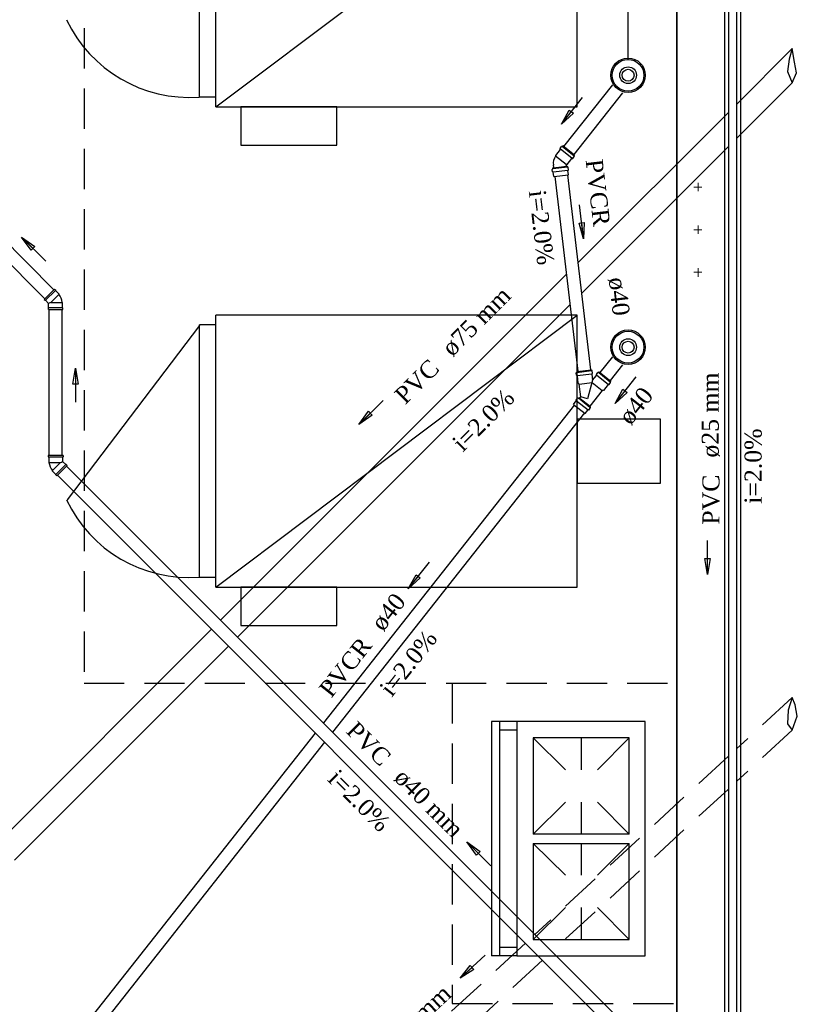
# Model space of a CAD drawing. Header units: millimetres. Extents: x 481 to 729890, y -1 to 83.
# Tile 25 of 60: x 496 to 506, y 63 to 75. Entities that reach past the tile are written whole.
import ezdxf

# ---------------------------------------------------------------- set-up
doc = ezdxf.new("R2010")
doc.units = ezdxf.units.MM
doc.header["$MEASUREMENT"] = 0
doc.linetypes.add('Dashed', pattern=[0.75, 0.5, -0.25])
doc.layers.add('3', color=1, linetype='Continuous')
for name, color, linetype, lineweight in [('Simbolos', 1, 'Continuous', 30), ('SIMBOLOS INT', 8, 'Continuous', 5), ('Simbolos_int', 1, 'Continuous', 30), ('TQ-Sentido tubo', 7, 'Continuous', 20), ('TQ-Seção tubo', 1, 'Continuous', 30), ('TQ-Textos tubo', 7, 'Continuous', 20)]:
    doc.layers.add(name, color=color, linetype=linetype, lineweight=lineweight)
doc.styles.add('TimesNewRoman', font='times.ttf')
doc.dimstyles.get("Standard").update_dxf_attribs({"dimtxt": 0.18, "dimasz": 0.18, "dimexe": 0.18, "dimexo": 0.0625, "dimgap": 0.09, "dimtad": 0, "dimtih": 1, "dimtoh": 1, "dimdec": 4, "dimzin": 0, "dimdsep": 46, "dimtxsty": 'Standard', "dimcen": 0.09, "dimadec": 0, "dimazin": 0, "dimtfac": 1, "dimtdec": 4, "dimtofl": 0, "dimtmove": 0, "dimatfit": 3, "dimfxl": 0, "dimtolj": 1, "dimtzin": 0, "dimarcsym": 0})
doc.dimstyles.new('UM_25.000000', dxfattribs={"dimtxt": 0.18, "dimasz": 0.2, "dimexe": 0.1, "dimexo": 0.2, "dimgap": 0, "dimtad": 1, "dimtih": 1, "dimtoh": 1, "dimdec": 1, "dimlfac": 25, "dimzin": 0, "dimdsep": 46, "dimtxsty": 'Standard', "dimblk": 'CLOSED', "dimblk1": 'CLOSED', "dimblk2": 'CLOSED', "dimcen": 0.09, "dimdle": 0.1, "dimadec": 1, "dimazin": 2, "dimtfac": 1, "dimtdec": 4, "dimtofl": 0, "dimtmove": 0, "dimatfit": 3, "dimldrblk": 'CLOSED', "dimfxl": 0, "dimtolj": 1, "dimarcsym": 0})

# ---------------------------------------------------------------- blocks, each defined once
blk = doc.blocks.new('_OBLIQUE')
at = {"color": 0, "linetype": 'ByBlock', "lineweight": -2}
blk.add_line((-0.5, -0.5), (0.5, 0.5), dxfattribs=at)
blk = doc.blocks.new('*D3')
at = {"color": 0, "linetype": 'Continuous', "lineweight": -2}
for p, q in [((504.474, 78.019), (504.474, 76.403)), ((503.868, 74.835), (503.868, 76.603)), ((504.574, 76.503), (503.768, 76.503))]:
    blk.add_line(p, q, dxfattribs=at)
at = {"layer": 'Defpoints', "color": 0}
for p in [(504.474, 78.219), (503.868, 76.503), (503.868, 74.635)]:
    blk.add_point(p, dxfattribs=at)
at = {"color": 0, "lineweight": -2, "xscale": 0.2, "yscale": 0.2, "zscale": 0.2, "rotation": 180}
blk.add_blockref('_OBLIQUE', (503.868, 76.503), dxfattribs=at)
at = {"color": 0, "lineweight": -2, "xscale": 0.2, "yscale": 0.2, "zscale": 0.2}
blk.add_blockref('_OBLIQUE', (504.474, 76.503), dxfattribs=at)
at = {"color": 7, "insert": (504.171, 76.714), "char_height": 0.2118, "attachment_point": 5, "rotation": 0.0057, "style": 'TimesNewRoman'}
blk.add_mtext('\\A1;15', dxfattribs=at)
blk = doc.blocks.new('*D4')
at = {"color": 0, "linetype": 'Continuous', "lineweight": -2}
for p, q in [((495.745, 73.409), (495.745, 76.603)), ((503.868, 74.835), (503.868, 76.603)), ((503.968, 76.503), (495.645, 76.503))]:
    blk.add_line(p, q, dxfattribs=at)
at = {"layer": 'Defpoints', "color": 0}
for p in [(495.745, 76.503), (503.868, 74.635), (495.745, 73.209)]:
    blk.add_point(p, dxfattribs=at)
at = {"color": 0, "lineweight": -2, "xscale": 0.2, "yscale": 0.2, "zscale": 0.2, "rotation": 180}
blk.add_blockref('_OBLIQUE', (495.745, 76.503), dxfattribs=at)
at = {"color": 0, "lineweight": -2, "xscale": 0.2, "yscale": 0.2, "zscale": 0.2}
blk.add_blockref('_OBLIQUE', (503.868, 76.503), dxfattribs=at)
at = {"color": 7, "insert": (499.806, 76.714), "char_height": 0.2118, "attachment_point": 5, "rotation": 0.0057, "style": 'TimesNewRoman'}
blk.add_mtext('\\A1;203', dxfattribs=at)

msp = doc.modelspace()

# ---------------------------------------------------------------- linework, layer by layer
at = {"color": 7}
for p, q in [((504.4737, 78.2188), (504.4737, 61.3198)), ((504.4737, 61.9168), (504.4737, 78.2188)), ((505.0647, 78.2188), (505.0647, 61.9168)), ((505.0647, 78.2188), (505.0647, 61.3588)), ((505.2627, 78.0238), (505.2627, 61.5028)), ((502.1697, 66.5998), (502.1697, 63.6868)), ((502.4847, 66.5998), (502.1697, 66.5998)), ((502.2687, 66.5998), (502.2687, 63.6868)), ((502.4847, 66.4948), (502.2687, 66.4948)), ((503.8827, 66.3958), (502.6887, 66.3958)), ((502.6887, 66.3958), (502.6887, 65.2018)), ((502.6887, 66.3958), (503.0877, 65.9998)), ((503.2827, 66.3958), (503.2827, 65.9998)), ((503.8827, 66.3958), (503.4867, 65.9998)), ((503.8827, 65.2018), (503.8827, 66.3958)), ((503.0877, 65.5978), (502.6887, 65.2018)), ((503.2827, 65.5978), (503.2827, 65.2018)), ((503.4867, 65.5978), (503.8827, 65.2018)), ((503.8827, 65.2018), (502.6887, 65.2018)), ((502.6887, 65.0848), (503.8827, 65.0848)), ((502.6887, 65.0848), (502.6887, 63.8908)), ((502.6887, 65.0848), (503.0877, 64.6888)), ((503.2827, 65.0848), (503.2827, 64.6888)), ((503.8827, 65.0848), (503.4867, 64.6888)), ((503.8827, 63.8908), (503.8827, 65.0848)), ((503.0877, 64.2898), (502.6887, 63.8908)), ((503.2827, 64.2898), (503.2827, 63.8908)), ((503.4867, 64.2898), (503.8827, 63.8908)), ((502.4847, 63.7888), (502.2687, 63.7888)), ((502.6887, 63.8908), (503.8827, 63.8908)), ((502.4847, 63.6868), (502.1697, 63.6868))]:
    msp.add_line(p, q, dxfattribs=at)
at = {"color": 8}
for p, q in [((498.7437, 74.2408), (498.7437, 77.6218)), ((498.7437, 74.2408), (503.2347, 77.6218)), ((503.2347, 74.2408), (503.2347, 77.6218)), ((498.5397, 74.3608), (498.5397, 77.5018)), ((498.7437, 74.3608), (498.5397, 74.3608)), ((498.7437, 74.2408), (503.2347, 74.2408)), ((498.7437, 68.2708), (498.7437, 71.6518)), ((503.2347, 71.6518), (498.7437, 71.6518)), ((498.7437, 68.2708), (503.2347, 71.6518)), ((503.2347, 68.2708), (503.2347, 71.6518)), ((498.5397, 71.5258), (496.8957, 69.3568)), ((498.5397, 68.3908), (498.5397, 71.5318)), ((498.7437, 71.5318), (498.5397, 71.5318)), ((498.7437, 68.3908), (498.5397, 68.3908)), ((498.7437, 68.2708), (503.2347, 68.2708))]:
    msp.add_line(p, q, dxfattribs=at)
at = {"color": 7, "linetype": 'Dashed'}
for points in [[(504.4737, 78.2188), (497.1057, 78.2188), (497.1057, 67.0768), (504.4737, 67.0768)], [(501.6807, 67.0768), (501.6807, 63.0958), (504.4737, 63.0958), (504.4737, 78.2188)]]:
    msp.add_lwpolyline(points, dxfattribs=at)
at = {"color": 8}
for points in [[(500.2467, 73.7638), (500.2467, 74.2408), (499.0527, 74.2408), (499.0527, 73.7638), (500.2467, 73.7638)], [(503.2347, 69.5638), (504.2697, 69.5638), (504.2697, 70.3588), (503.2347, 70.3588), (503.2347, 69.5638)], [(500.2467, 67.7938), (500.2467, 68.2708), (499.0527, 68.2708), (499.0527, 67.7938), (500.2467, 67.7938)]]:
    msp.add_lwpolyline(points, close=True, dxfattribs=at)
at = {"color": 7}
msp.add_lwpolyline([(504.0807, 66.5998), (502.4847, 66.5998), (502.4847, 63.6868), (504.0807, 63.6868), (504.0807, 66.5998)], close=True, dxfattribs=at)
at = {"color": 8}
for centre in [(498.4137, 76.0468), (498.4137, 70.0768)]:
    msp.add_arc(centre, 1.6867, 205.353, 274.115, dxfattribs=at)
at = {"layer": '3', "color": 1}
for p, q in [((505.9068, 74.9655), (505.8674, 74.8366)), ((505.9359, 74.799), (505.9068, 74.9655)), ((505.8674, 74.8366), (505.8497, 74.6797)), ((505.9602, 74.6664), (505.9359, 74.799)), ((505.8497, 74.6797), (505.9068, 74.5413)), ((505.9068, 74.5413), (505.9602, 74.6664))]:
    msp.add_line(p, q, dxfattribs=at)
at = {"layer": '3', "color": 1, "linetype": 'Dashed'}
for p, q in [((505.9068, 66.8993), (505.8574, 66.7395)), ((505.9439, 66.8061), (505.9068, 66.8993)), ((505.8574, 66.7395), (505.8507, 66.5731)), ((505.9705, 66.6663), (505.9439, 66.8061)), ((505.9068, 66.4914), (505.9705, 66.6663)), ((505.8507, 66.5731), (505.9068, 66.4914))]:
    msp.add_line(p, q, dxfattribs=at)
at = {"layer": 'Simbolos', "color": 5}
for p, q in [((503.0243, 73.7131), (502.9661, 73.6393)), ((503.0222, 73.725), (503.0401, 73.7478)), ((503.0236, 73.7188), (503.0229, 73.7194)), ((503.048, 73.748), (503.045, 73.749)), ((503.0577, 73.7555), (503.0528, 73.7493)), ((503.2006, 73.6428), (503.0577, 73.7555)), ((502.9661, 73.6393), (502.9672, 73.6295)), ((503.109, 73.5266), (503.1672, 73.6004)), ((503.1728, 73.6011), (503.1736, 73.6005)), ((503.1792, 73.6011), (503.1972, 73.6239)), ((503.1956, 73.6315), (503.1973, 73.6289)), ((503.2006, 73.6428), (503.1957, 73.6365)), ((502.9285, 73.4362), (502.9251, 73.465)), ((502.9305, 73.4707), (502.9276, 73.4693)), ((502.9321, 73.4829), (503.1128, 73.5043)), ((502.933, 73.475), (502.9321, 73.4829)), ((502.9431, 73.4843), (502.9389, 73.5194)), ((503.0991, 73.5255), (503.109, 73.5266)), ((503.1018, 73.503), (503.0991, 73.5255)), ((503.1137, 73.4963), (503.1128, 73.5043)), ((503.1172, 73.4927), (503.1203, 73.4921)), ((503.1253, 73.398), (503.1191, 73.4507)), ((503.1226, 73.4551), (503.1236, 73.4552)), ((503.1271, 73.4597), (503.1237, 73.4885)), ((502.9339, 73.4328), (502.933, 73.4327)), ((502.9446, 73.3767), (502.9384, 73.4293)), ((503.2274, 70.906), (503.2233, 70.9347)), ((503.229, 70.9404), (503.2264, 70.9387)), ((503.2311, 70.9528), (503.4109, 70.974)), ((503.2311, 70.9528), (503.2321, 70.9443)), ((503.2327, 70.9031), (503.2313, 70.9029)), ((503.2478, 70.8059), (503.2368, 70.8986)), ((503.4109, 70.974), (503.4119, 70.9655)), ((503.4158, 70.9624), (503.4188, 70.9614)), ((503.418, 70.92), (503.4271, 70.8427)), ((503.4209, 70.9253), (503.4223, 70.9255)), ((503.4254, 70.9294), (503.4227, 70.9583)), ((503.4271, 70.8427), (503.4754, 70.904)), ((503.4733, 70.9158), (503.4913, 70.9386)), ((503.4748, 70.9096), (503.474, 70.9102)), ((503.4991, 70.9388), (503.4961, 70.9399)), ((503.5089, 70.9464), (503.5039, 70.9401)), ((503.5089, 70.9464), (503.6518, 70.8336)), ((503.2603, 70.796), (503.2478, 70.8059)), ((503.279, 70.6373), (503.2603, 70.796)), ((503.4271, 70.8427), (503.3623, 70.6136)), ((503.6183, 70.7912), (503.5601, 70.7174)), ((503.6239, 70.7919), (503.6247, 70.7913)), ((503.6303, 70.792), (503.6483, 70.8147)), ((503.6467, 70.8224), (503.6484, 70.8197)), ((503.6518, 70.8336), (503.6468, 70.8274)), ((503.266, 70.6208), (503.279, 70.6373)), ((503.3623, 70.6136), (503.279, 70.6373)), ((503.5446, 70.7156), (503.3917, 70.5217)), ((503.5415, 70.7117), (503.5446, 70.7156)), ((503.5601, 70.7174), (503.5446, 70.7156)), ((503.1911, 70.5436), (503.224, 70.5852)), ((503.2218, 70.5971), (503.2398, 70.6198)), ((503.2233, 70.5908), (503.2225, 70.5915)), ((503.2476, 70.6201), (503.2446, 70.6211)), ((503.2524, 70.6213), (503.2574, 70.6276)), ((503.2574, 70.6276), (503.4003, 70.5149)), ((503.3953, 70.5086), (503.4003, 70.5149)), ((503.334, 70.4309), (503.3668, 70.4725)), ((503.3725, 70.4732), (503.3732, 70.4725)), ((503.3789, 70.4732), (503.3968, 70.496)), ((503.3952, 70.5036), (503.3969, 70.501))]:
    msp.add_line(p, q, dxfattribs=at)
at = {"layer": 'Simbolos'}
for p, q in [((496.6113, 71.8477), (496.7403, 71.9767)), ((496.7403, 71.9767), (496.7513, 71.9657)), ((496.7513, 71.9657), (496.7513, 71.9597)), ((496.7513, 71.9597), (496.7933, 71.9177)), ((496.7933, 71.9177), (496.7933, 71.9107)), ((496.6113, 71.8477), (496.6223, 71.8367)), ((496.6223, 71.8367), (496.6283, 71.8367)), ((496.6283, 71.8367), (496.6663, 71.7987)), ((496.6623, 71.7407), (496.6663, 71.7447)), ((496.6623, 71.7247), (496.6623, 71.7407)), ((496.6663, 71.7447), (496.6663, 71.7987)), ((496.8403, 71.8047), (496.8353, 71.8097)), ((496.8403, 71.7447), (496.8403, 71.8047)), ((496.8443, 71.7407), (496.8403, 71.7447)), ((496.8443, 71.7247), (496.8443, 71.7407)), ((496.6623, 71.7247), (496.8443, 71.7247)), ((496.8446, 69.9058), (496.6621, 69.9058)), ((496.6621, 69.9058), (496.6621, 69.8902)), ((496.8446, 69.9058), (496.8446, 69.8902)), ((496.6621, 69.8902), (496.6664, 69.886)), ((496.6664, 69.886), (496.6664, 69.8266)), ((496.6664, 69.8266), (496.6713, 69.8216)), ((496.8955, 69.7827), (496.7668, 69.654)), ((496.8446, 69.8902), (496.8403, 69.886)), ((496.8403, 69.886), (496.8403, 69.8322)), ((496.8785, 69.794), (496.8403, 69.8322)), ((496.8842, 69.794), (496.8785, 69.794)), ((496.8955, 69.7827), (496.8842, 69.794)), ((496.713, 69.7134), (496.713, 69.7205)), ((496.7555, 69.671), (496.713, 69.7134)), ((496.7555, 69.6653), (496.7555, 69.671)), ((496.7668, 69.654), (496.7555, 69.6653))]:
    msp.add_line(p, q, dxfattribs=at)
at = {"layer": 'Simbolos', "color": 5}
for centre, radius in [((503.8677, 74.6353), 0.214), ((503.8677, 74.6353), 0.104), ((503.8677, 71.2543), 0.214), ((503.8677, 71.2543), 0.104)]:
    msp.add_circle(centre, radius, dxfattribs=at)
for centre, radius, start, end in [((503.0253, 73.7225), 0.004, 141.73, 226.73), ((503.0212, 73.7156), 0.004, 321.73, 46.7302), ((503.0433, 73.7453), 0.004, 66.7302, 141.73), ((503.0496, 73.7517), 0.004, 246.73, 321.73), ((503.0875, 73.5397), 0.15, 143.264, 187.918), ((503.1703, 73.5979), 0.004, 56.7302, 141.73), ((503.1761, 73.6036), 0.004, 236.73, 321.73), ((503.1988, 73.634), 0.004, 141.73, 216.73), ((503.194, 73.6264), 0.004, 321.73, 36.7302), ((502.9291, 73.4655), 0.004, 111.73, 186.73), ((502.929, 73.4745), 0.004, 291.73, 6.7302), ((503.1177, 73.4968), 0.004, 186.73, 261.73), ((503.1231, 73.4511), 0.004, 101.73, 186.73), ((503.1198, 73.488), 0.004, 6.7302, 81.7302), ((503.1232, 73.4592), 0.004, 281.73, 6.7302), ((502.9325, 73.4367), 0.004, 186.73, 271.73), ((502.9344, 73.4289), 0.004, 6.7302, 91.7302), ((503.2275, 70.9352), 0.004, 111.73, 186.73), ((503.2316, 70.9065), 0.004, 186.73, 271.731), ((503.2279, 70.9438), 0.004, 291.73, 6.73035), ((503.2332, 70.8989), 0.004, 6.73035, 91.7305), ((503.4161, 70.966), 0.004, 186.73, 261.73), ((503.4214, 70.9211), 0.004, 101.73, 186.73), ((503.4185, 70.9578), 0.004, 6.73005, 81.7303), ((503.4212, 70.9289), 0.004, 281.73, 6.73005), ((503.4764, 70.9133), 0.004, 141.73, 226.73), ((503.4723, 70.9064), 0.004, 321.73, 46.7303), ((503.4944, 70.9361), 0.004, 66.7301, 141.73), ((503.5008, 70.9426), 0.004, 246.73, 321.73), ((503.6214, 70.7888), 0.004, 56.7301, 141.73), ((503.6272, 70.7944), 0.004, 236.73, 321.73), ((503.6499, 70.8249), 0.004, 141.73, 216.73), ((503.6451, 70.8172), 0.004, 321.73, 36.7303), ((503.225, 70.5946), 0.004, 141.728, 226.728), ((503.2208, 70.5877), 0.004, 321.728, 46.7283), ((503.2429, 70.6174), 0.004, 66.7283, 141.728), ((503.2493, 70.6238), 0.004, 246.728, 321.728), ((503.37, 70.47), 0.004, 56.7283, 141.728), ((503.3757, 70.4757), 0.004, 236.728, 321.728), ((503.3985, 70.5061), 0.004, 141.728, 216.728), ((503.3937, 70.4984), 0.004, 321.728, 36.7283)]:
    msp.add_arc(centre, radius, start, end, dxfattribs=at)
at = {"layer": 'Simbolos'}
for centre, start, end in [((496.6053, 71.7737), 8.93274, 36.0673), ((496.9011, 69.8577), 188.933, 216.067)]:
    msp.add_arc(centre, 0.2337, start, end, dxfattribs=at)
at = {"layer": 'SIMBOLOS INT', "linetype": 'Continuous'}
for p, q in [((504.7377, 73.2448), (504.6837, 73.2448)), ((504.7377, 73.2448), (504.7377, 73.2988)), ((504.7377, 73.2448), (504.7377, 73.1938)), ((504.7377, 73.2448), (504.7857, 73.2448)), ((504.7377, 72.7138), (504.6837, 72.7138)), ((504.7377, 72.7138), (504.7377, 72.7678)), ((504.7377, 72.7138), (504.7857, 72.7138)), ((504.7377, 72.7138), (504.7377, 72.6628)), ((504.7377, 72.1858), (504.7377, 72.2368)), ((504.7377, 72.1858), (504.6837, 72.1858)), ((504.7377, 72.1858), (504.7377, 72.1288)), ((504.7377, 72.1858), (504.7857, 72.1858))]:
    msp.add_line(p, q, dxfattribs=at)
at = {"layer": 'Simbolos_int', "color": 5}
for p, q in [((503.1697, 73.6036), (503.0268, 73.7163)), ((503.1938, 73.6342), (503.0509, 73.7469)), ((503.0991, 73.5255), (502.9672, 73.6295)), ((503.1141, 73.4934), (502.9333, 73.472)), ((502.9379, 73.4333), (503.1187, 73.4546)), ((502.9431, 73.4843), (503.1018, 73.503)), ((502.9446, 73.3767), (503.1253, 73.398)), ((503.2325, 70.9415), (503.4122, 70.9627)), ((503.2363, 70.9028), (503.4175, 70.9242)), ((503.4779, 70.9071), (503.6208, 70.7944)), ((503.5021, 70.9377), (503.6449, 70.825)), ((503.2603, 70.796), (503.419, 70.8147)), ((503.419, 70.8147), (503.5446, 70.7156)), ((503.1911, 70.5436), (503.334, 70.4309)), ((503.2264, 70.5884), (503.3693, 70.4756)), ((503.3935, 70.5063), (503.2506, 70.619)), ((503.266, 70.6208), (503.3917, 70.5217))]:
    msp.add_line(p, q, dxfattribs=at)
at = {"layer": 'Simbolos_int'}
for p, q in [((496.6283, 71.8367), (496.7513, 71.9597)), ((496.7933, 71.9107), (496.6923, 71.8097)), ((496.6813, 71.8047), (496.6663, 71.7987)), ((496.8403, 71.7447), (496.6663, 71.7447)), ((496.6923, 71.8097), (496.6813, 71.8047)), ((496.6923, 71.8097), (496.8353, 71.8097)), ((496.8403, 69.886), (496.6664, 69.886)), ((496.6713, 69.8216), (496.8142, 69.8216)), ((496.8142, 69.8216), (496.713, 69.7205)), ((496.7555, 69.671), (496.8785, 69.794)), ((496.8142, 69.8216), (496.8255, 69.8259)), ((496.8255, 69.8259), (496.8403, 69.8322))]:
    msp.add_line(p, q, dxfattribs=at)
at = {"layer": 'Simbolos_int', "color": 5}
for centre, radius in [((503.8677, 74.6353), 0.197), ((503.8677, 74.6353), 0.074), ((503.8677, 71.2543), 0.197), ((503.8677, 71.2543), 0.074)]:
    msp.add_circle(centre, radius, dxfattribs=at)
at = {"layer": 'TQ-Seção tubo'}
for p, q in [((505.1137, 78.0233), (505.1137, 61.5288)), ((505.2137, 78.0233), (505.2137, 61.5288)), ((505.9068, 74.9655), (505.2137, 74.2724)), ((505.9068, 74.5413), (505.2137, 73.8482)), ((505.1137, 74.1724), (503.2436, 72.3022)), ((505.1137, 73.7482), (503.2884, 71.9228)), ((496.7324, 71.9687), (496.0603, 72.6409)), ((496.6193, 71.8556), (495.9472, 72.5277)), ((503.0995, 72.1581), (498.802, 67.8607)), ((503.1443, 71.7787), (499.0141, 67.6486)), ((496.6733, 69.9058), (496.6733, 71.7247)), ((496.8333, 69.9058), (496.8333, 71.7247)), ((504.5711, 61.8652), (496.7746, 69.6618)), ((504.6843, 61.9784), (496.8877, 69.7749)), ((498.6888, 67.7475), (496.0313, 65.0899)), ((498.901, 67.5354), (496.2434, 64.8778))]:
    msp.add_line(p, q, dxfattribs=at)
at = {"layer": 'TQ-Seção tubo', "color": 5}
for p, q in [((503.6724, 74.5168), (503.0664, 73.7487)), ((503.798, 74.4177), (503.192, 73.6496)), ((502.9555, 73.378), (503.2416, 70.954)), ((503.1144, 73.3967), (503.4005, 70.9727)), ((503.6724, 71.1358), (503.5175, 70.9395)), ((503.798, 71.0368), (503.6431, 70.8404)), ((503.1998, 70.5368), (500.0801, 66.5826)), ((503.3254, 70.4377), (500.194, 66.4687)), ((499.9803, 66.4561), (495.7229, 61.0598)), ((500.0942, 66.3422), (495.9267, 61.0598))]:
    msp.add_line(p, q, dxfattribs=at)
at = {"layer": 'TQ-Seção tubo', "linetype": 'Dashed'}
for p, q in [((505.9068, 66.8993), (505.2137, 66.2606)), ((505.9068, 66.4914), (505.2137, 65.8526)), ((505.1137, 66.1684), (502.7097, 63.9531)), ((505.1137, 65.7605), (502.922, 63.7408)), ((502.5919, 63.8445), (499.57, 61.0598)), ((502.8042, 63.6322), (500.0127, 61.0598))]:
    msp.add_line(p, q, dxfattribs=at)

# ---------------------------------------------------------------- texts
at = {"layer": 'TQ-Textos tubo', "char_height": 0.2118, "line_spacing_factor": 0.798, "style": 'TimesNewRoman'}
for s, insert, width, attachment_point, rotation in [('PVCR', (503.4327, 72.7483), 1.439162, 9, 276.73204), ('i=2.0%', (502.6832, 72.729), 1.613688, 8, 276.73204), ('ø40', (503.6117, 72.1097), 0.829666, 7, 276.73204), ('ø75 mm', (501.6911, 71.1185), 1.825803, 7, 45.00011), ('PVC', (501.5411, 70.9695), 1.071317, 9, 45.00011), ('ø25 mm', (505.0078, 69.8818), 1.825803, 7, 90.00021), ('ø40', (503.9078, 70.265), 0.829666, 7, 51.73236), ('i=2.0%', (502.1464, 70.2704), 1.613688, 8, 45.00011), ('i=2.0%', (505.5318, 69.7758), 1.613688, 8, 90.00021), ('PVC', (505.0078, 69.6698), 1.071317, 9, 90.00021), ('ø40', (500.8308, 67.702), 0.829666, 7, 51.72663), ('i=2.0%', (501.2228, 67.258), 1.613688, 8, 51.72663), ('PVCR', (500.6998, 67.536), 1.439162, 9, 51.72663), ('PVC', (500.7861, 66.0263), 1.071317, 9, 314.99989), ('i=2.0%', (500.4481, 65.5393), 1.613688, 8, 314.99989), ('ø40 mm', (500.9361, 65.8763), 1.825803, 7, 314.99989), ('ø75 mm', (500.9203, 62.4644), 1.825803, 7, 42.66244)]:
    msp.add_mtext(s, dxfattribs=dict(at, insert=insert, width=width, attachment_point=attachment_point, rotation=rotation))

# ---------------------------------------------------------------- dimensions: what is measured, and where the dimension line sits
at = {"linetype": 'Continuous'}
for base, p1, p2, text, picture, middle in [((503.8677, 76.5025), (504.4737, 78.2188), (503.8677, 74.6353), '15', '*D3', (504.1707, 76.7143)), ((495.7452, 76.5025), (503.8677, 74.6353), (495.7452, 73.2088), '203', '*D4', (499.8065, 76.7143))]:
    dim = msp.add_linear_dim(base=base, p1=p1, p2=p2, text=text, dimstyle='UM_25.000000', override={"dimtxt": 0.2118, "dimasz": 0.2, "dimexe": 0.1, "dimexo": 0.2, "dimtad": 1, "dimtih": 0, "dimtoh": 0, "dimdec": 1, "dimlfac": 25, "dimzin": 8, "dimtxsty": 'TimesNewRoman', "dimblk": 'OBLIQUE', "dimblk1": 'OBLIQUE', "dimblk2": 'OBLIQUE', "dimsah": 1, "dimdle": 0.1, "dimse1": 0, "dimse2": 0, "dimclrt": 7, "dimadec": 1, "dimazin": 3, "dimtmove": 2, "dimldrblk": 'OBLIQUE'}, dxfattribs=at)
    dim.commit()
    dim.dimension.update_dxf_attribs({"geometry": picture, "text_midpoint": middle, "dimtype": 160, "text_rotation": 0.00573})

# ---------------------------------------------------------------- leaders
at = {"layer": 'TQ-Sentido tubo'}
for points in [[(503.0379, 74.0249), (503.3002, 74.3575)], [(503.3142, 72.6027), (503.2645, 73.0234)], [(496.3308, 72.624), (496.6303, 72.3245)], [(497.0016, 70.9926), (497.0016, 70.569)], [(503.7056, 70.5535), (503.968, 70.8861)], [(500.523, 70.2927), (500.8226, 70.5923)], [(504.854, 68.4289), (504.854, 68.8525)], [(501.1353, 68.2482), (501.3977, 68.5807)], [(501.8638, 65.1041), (502.1634, 64.8045)], [(501.7818, 63.4079), (502.0933, 63.6949)]]:
    msp.add_leader(points, dimstyle='Standard', override={"dimasz": 0.2, "dimldrblk": 'CLOSED'}, dxfattribs=at)

doc.saveas('drawing.dxf')
